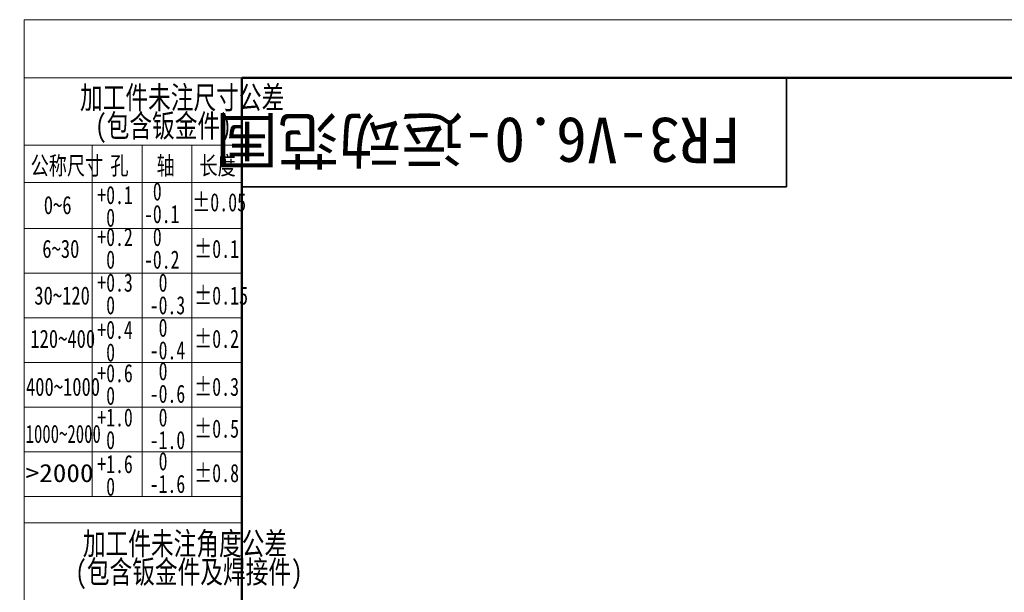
# Model space of a CAD drawing. Header units: millimetres. Extents: x -55 to 731, y 0 to 297.
# Tile 5 of 20: x 0 to 108, y 234 to 297. Entities that reach past the tile are written whole.
import ezdxf

# ---------------------------------------------------------------- set-up
doc = ezdxf.new("R2010")
doc.units = ezdxf.units.MM
doc.layers.add('标注层', color=150, linetype='Continuous')
doc.styles.add('SLDTEXTSTYLE1', font='仿宋_GB2312', dxfattribs={"bigfont": 'bigfont'})
doc.styles.add('SLDTEXTSTYLE3', font='HYSWLONGFANGSONG.TTF', dxfattribs={"bigfont": 'bigfont'})
doc.styles.add('SLDTEXTSTYLE4', font='HYSWLONGFANGSONG.TTF')
doc.styles.add('SLDTEXTSTYLE5', font='HYSWLONGFANGSONG.TTF', dxfattribs={"width": 0.957143})
doc.styles.add('SLDTEXTSTYLE6', font='HYSWLONGFANGSONG.TTF', dxfattribs={"width": 0.968558})
doc.styles.add('SLDTEXTSTYLE7', font='HYSWLONGFANGSONG.TTF', dxfattribs={"width": 0.902411})
doc.styles.add('SLDTEXTSTYLE8', font='HYSWLONGFANGSONG.TTF', dxfattribs={"width": 1.466704})

# ---------------------------------------------------------------- blocks, each defined once
blk = doc.blocks.new('SW_NOTE_2')
at = {"layer": '标注层', "color": 0, "char_height": 2.5, "attachment_point": 2, "style": 'SLDTEXTSTYLE3'}
for s, insert in [('\\M+189C1\\M+18D48\\M+18C8F\\M+196A2\\M+1928D\\M+18EDA\\M+190A1\\M+18CF6\\M+18DB7', (15.47, 3.22)), ('(\\M+195EF\\M+18ADC钣\\M+18BE0\\M+18C8F)', (13.41, 0.11))]:
    blk.add_mtext(s, dxfattribs=dict(at, insert=insert))
blk = doc.blocks.new('SW_NOTE_3')
at = {"layer": '标注层', "color": 0, "char_height": 2, "attachment_point": 1, "style": 'SLDTEXTSTYLE5'}
for s, insert in [(' 0', (0, 2.58)), ('-0.1', (0, 0.09))]:
    blk.add_mtext(s, dxfattribs=dict(at, insert=insert))
blk = doc.blocks.new('SW_NOTE_4')
at = {"layer": '标注层', "color": 0, "char_height": 2, "attachment_point": 1, "style": 'SLDTEXTSTYLE5'}
for s, insert in [('+0.1', (0, 2.58)), (' 0', (0, 0.09))]:
    blk.add_mtext(s, dxfattribs=dict(at, insert=insert))
blk = doc.blocks.new('SW_NOTE_5')
at = {"layer": '标注层', "color": 0, "char_height": 2, "attachment_point": 1, "style": 'SLDTEXTSTYLE5'}
for s, insert in [('+0.2', (0, 2.58)), (' 0', (0, 0.09))]:
    blk.add_mtext(s, dxfattribs=dict(at, insert=insert))
blk = doc.blocks.new('SW_NOTE_6')
at = {"layer": '标注层', "color": 0, "char_height": 2, "attachment_point": 1, "style": 'SLDTEXTSTYLE5'}
for s, insert in [('+0.3', (0, 2.58)), (' 0', (0, 0.09))]:
    blk.add_mtext(s, dxfattribs=dict(at, insert=insert))
blk = doc.blocks.new('SW_NOTE_7')
at = {"layer": '标注层', "color": 0, "char_height": 2, "attachment_point": 1, "style": 'SLDTEXTSTYLE5'}
for s, insert in [('+0.4', (0, 2.58)), (' 0', (0, 0.09))]:
    blk.add_mtext(s, dxfattribs=dict(at, insert=insert))
blk = doc.blocks.new('SW_NOTE_8')
at = {"layer": '标注层', "color": 0, "char_height": 2, "attachment_point": 1, "style": 'SLDTEXTSTYLE5'}
for s, insert in [(' 0', (0, 2.58)), ('-0.2', (0, 0.09))]:
    blk.add_mtext(s, dxfattribs=dict(at, insert=insert))
blk = doc.blocks.new('SW_NOTE_9')
at = {"layer": '标注层', "color": 0, "char_height": 2, "attachment_point": 1, "style": 'SLDTEXTSTYLE5'}
for s, insert in [(' 0', (0, 2.58)), ('-0.3', (0, 0.09))]:
    blk.add_mtext(s, dxfattribs=dict(at, insert=insert))
blk = doc.blocks.new('SW_NOTE_10')
at = {"layer": '标注层', "color": 0, "char_height": 2, "attachment_point": 1, "style": 'SLDTEXTSTYLE5'}
for s, insert in [(' 0', (0, 2.58)), ('-0.4', (0, 0.09))]:
    blk.add_mtext(s, dxfattribs=dict(at, insert=insert))
blk = doc.blocks.new('SW_NOTE_11')
at = {"layer": '标注层', "color": 0, "char_height": 2, "attachment_point": 1, "style": 'SLDTEXTSTYLE5'}
for s, insert in [('+0.6', (0, 2.58)), (' 0', (0, 0.09))]:
    blk.add_mtext(s, dxfattribs=dict(at, insert=insert))
blk = doc.blocks.new('SW_NOTE_12')
at = {"layer": '标注层', "color": 0, "char_height": 2, "attachment_point": 1, "style": 'SLDTEXTSTYLE5'}
for s, insert in [(' 0', (0, 2.58)), ('-0.6', (0, 0.09))]:
    blk.add_mtext(s, dxfattribs=dict(at, insert=insert))
blk = doc.blocks.new('SW_NOTE_13')
at = {"layer": '标注层', "color": 0, "char_height": 2, "attachment_point": 1, "style": 'SLDTEXTSTYLE5'}
for s, insert in [('+1.0', (0, 2.58)), (' 0', (0, 0.09))]:
    blk.add_mtext(s, dxfattribs=dict(at, insert=insert))
blk = doc.blocks.new('SW_NOTE_14')
at = {"layer": '标注层', "color": 0, "char_height": 2, "attachment_point": 1, "style": 'SLDTEXTSTYLE5'}
for s, insert in [(' 0', (0, 2.58)), ('-1.0', (0, 0.09))]:
    blk.add_mtext(s, dxfattribs=dict(at, insert=insert))
blk = doc.blocks.new('SW_NOTE_15')
at = {"layer": '标注层', "color": 0, "char_height": 2, "attachment_point": 1, "style": 'SLDTEXTSTYLE5'}
for s, insert in [('+1.6', (0, 2.58)), (' 0', (0, 0.09))]:
    blk.add_mtext(s, dxfattribs=dict(at, insert=insert))
blk = doc.blocks.new('SW_NOTE_16')
at = {"layer": '标注层', "color": 0, "char_height": 2, "attachment_point": 1, "style": 'SLDTEXTSTYLE5'}
for s, insert in [(' 0', (0, 2.58)), ('-1.6', (0, 0.09))]:
    blk.add_mtext(s, dxfattribs=dict(at, insert=insert))
blk = doc.blocks.new('SW_NOTE_17')
at = {"layer": '标注层', "color": 0, "char_height": 2.5, "attachment_point": 2, "style": 'SLDTEXTSTYLE3'}
for s, insert in [('\\M+189C1\\M+18D48\\M+18C8F\\M+196A2\\M+1928D\\M+18A70\\M+19378\\M+18CF6\\M+18DB7', (15.47, 3.22)), ('(\\M+195EF\\M+18ADC钣\\M+18BE0\\M+18C8F\\M+18B79焊\\M+190DA\\M+18C8F)', (15.91, 0.11))]:
    blk.add_mtext(s, dxfattribs=dict(at, insert=insert))

msp = doc.modelspace()

# ---------------------------------------------------------------- linework, layer by layer
at = {"color": 7, "linetype": 'Continuous', "lineweight": 18}
for q in [(419.993, 297.3966), (-0.0005, 0.3966)]:
    msp.add_line((-0.0005, 297.3966), q, dxfattribs=at)
at = {"color": 1, "linetype": 'Continuous', "lineweight": 18}
for p, q in [((23.9959, 290.9894), (-0.0005, 290.9894)), ((-0.0005, 290.9894), (-0.0005, 0.3966)), ((7.4931, 283.5731), (-0.0005, 283.5731)), ((7.4931, 283.5731), (7.4931, 279.5731)), ((7.4931, 283.5731), (12.9941, 283.5731)), ((12.9941, 283.5731), (12.9941, 244.8997)), ((18.495, 283.5731), (12.9941, 283.5731)), ((18.495, 283.5731), (18.495, 244.8997)), ((18.495, 283.5731), (23.9959, 283.5731)), ((7.4931, 279.9545), (7.4931, 244.8997)), ((-0.0041, 279.4492), (23.9959, 279.4492)), ((-0.0041, 274.4004), (23.9959, 274.4004)), ((-0.0041, 269.4836), (23.9959, 269.4836)), ((-0.0041, 264.5669), (23.9959, 264.5669)), ((-0.0041, 259.6501), (23.9959, 259.6501)), ((-0.0041, 254.7333), (23.9959, 254.7333)), ((-0.0041, 249.8165), (23.9959, 249.8165)), ((-0.0041, 244.8997), (23.9959, 244.8997)), ((-0.0005, 241.9717), (23.9959, 241.9717))]:
    msp.add_line(p, q, dxfattribs=at)
at = {"color": 7, "linetype": 'Continuous', "lineweight": 50}
for p, q in [((23.9959, 5.9894), (23.9959, 290.9894)), ((23.9959, 290.9894), (413.9959, 290.9894))]:
    msp.add_line(p, q, dxfattribs=at)
at = {"color": 7, "linetype": 'Continuous', "lineweight": 35}
for p, q in [((83.9959, 278.9894), (83.9959, 290.9894)), ((23.9959, 278.9894), (83.9959, 278.9894))]:
    msp.add_line(p, q, dxfattribs=at)

# ---------------------------------------------------------------- block references
at = {"layer": '标注层', "color": 1}
for name, p in [('SW_NOTE_2', (1.9439, 286.8567)), ('SW_NOTE_4', (8.0718, 276.5088)), ('SW_NOTE_3', (13.2128, 276.9051)), ('SW_NOTE_5', (8.0718, 271.8872)), ('SW_NOTE_8', (13.2128, 271.8872)), ('SW_NOTE_6', (8.0718, 266.8607)), ('SW_NOTE_9', (13.8473, 266.8607)), ('SW_NOTE_7', (8.0718, 261.6614)), ('SW_NOTE_10', (13.8473, 261.8971)), ('SW_NOTE_11', (8.0718, 256.888)), ('SW_NOTE_12', (13.8487, 257.1118)), ('SW_NOTE_13', (8.0718, 252.0138)), ('SW_NOTE_14', (13.8487, 252.0138)), ('SW_NOTE_16', (13.8487, 247.1869)), ('SW_NOTE_15', (8.0718, 246.8804)), ('SW_NOTE_17', (2.2567, 237.7251))]:
    msp.add_blockref(name, p, dxfattribs=at)

# ---------------------------------------------------------------- texts
at = {"color": 7, "linetype": 'Continuous', "lineweight": 0, "insert": (50.0747, 281.5925), "char_height": 5, "attachment_point": 2, "rotation": 180, "style": 'SLDTEXTSTYLE1'}
msp.add_mtext('FR3-V6.0-运动\\M+1E497围', dxfattribs=at)
at = {"layer": '标注层', "color": 1, "char_height": 2, "attachment_point": 1}
for s, insert, style in [('\\M+18CF6\\M+18FCC\\M+18EDA\\M+190A1', (0.7237, 282.3304), 'SLDTEXTSTYLE3'), ('\\M+18D45', (9.5078, 282.3304), 'SLDTEXTSTYLE3'), ('轴', (14.5989, 282.3304), 'SLDTEXTSTYLE3'), ('长\\M+19378', (19.3232, 282.3304), 'SLDTEXTSTYLE3'), ('0~6', (2.1717, 277.9823), 'SLDTEXTSTYLE4'), ('±0.05', (18.5343, 278.2887), 'SLDTEXTSTYLE6'), ('6~30', (2.0085, 273.1627), 'SLDTEXTSTYLE4'), ('±0.1', (18.7483, 273.1627), 'SLDTEXTSTYLE6'), ('30~120', (1.1293, 268.0191), 'SLDTEXTSTYLE4'), ('±0.15', (18.7483, 268.0191), 'SLDTEXTSTYLE6'), ('120~400', (0.6904, 263.255), 'SLDTEXTSTYLE4'), ('±0.2', (18.7483, 263.255), 'SLDTEXTSTYLE6'), ('400~1000', (0.21, 257.9709), 'SLDTEXTSTYLE4'), ('±0.3', (18.7483, 257.9709), 'SLDTEXTSTYLE6'), ('1000~2000', (0.1711, 252.7824), 'SLDTEXTSTYLE7'), ('±0.5', (18.7483, 253.362), 'SLDTEXTSTYLE6'), ('>2000', (0.1711, 248.4691), 'SLDTEXTSTYLE8'), ('±0.8', (18.7483, 248.4691), 'SLDTEXTSTYLE6')]:
    msp.add_mtext(s, dxfattribs=dict(at, insert=insert, style=style))

doc.saveas('drawing.dxf')
